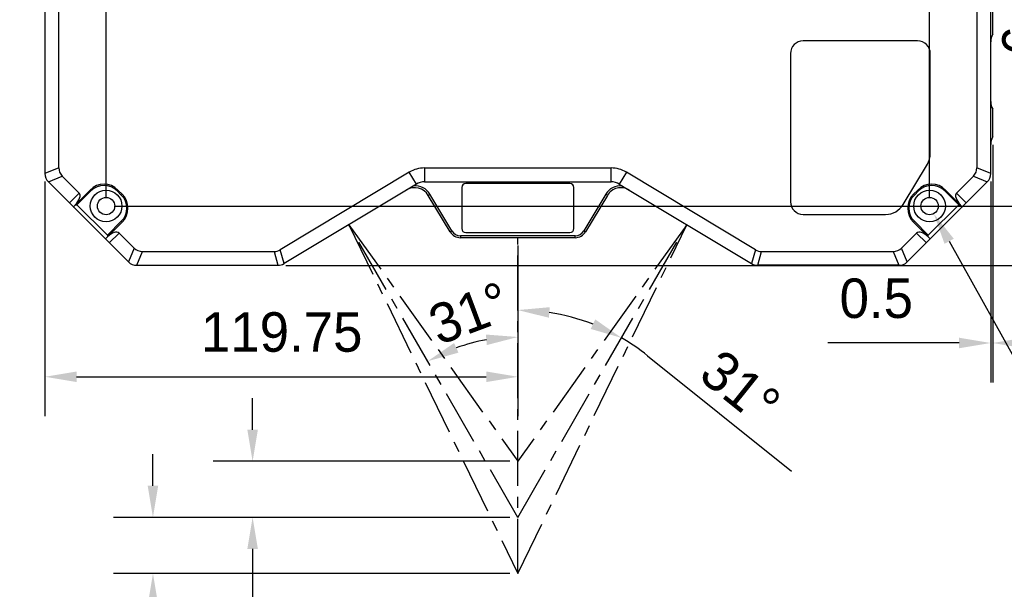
# Model space of a CAD drawing. Header units: millimetres. Extents: x -202 to -42, y 112 to 292.
# Tile 6 of 17: x -136 to -74, y 160 to 196. Entities that reach past the tile are written whole.
import ezdxf

# ---------------------------------------------------------------- set-up
doc = ezdxf.new("R2010")
doc.units = ezdxf.units.MM
doc.header["$LTSCALE"] = 46.255
doc.header["$PDMODE"] = 3
doc.header["$PDSIZE"] = 8
doc.linetypes.add('CENTER', pattern=[0.6, 0.375, -0.075, 0.075, -0.075])
doc.layers.get('0').update_dxf_attribs({"linetype": 'CONTINUOUS'})
doc.layers.get('Defpoints').update_dxf_attribs({"linetype": 'CONTINUOUS'})
for name, color, linetype in [('00_COMPONENTS', 7, 'CONTINUOUS'), ('50_ALL_DETAILS', 7, 'CONTINUOUS'), ('51__DRAFT_DIMS', 7, 'CONTINUOUS')]:
    doc.layers.add(name, color=color, linetype=linetype)
doc.styles.get("Standard").update_dxf_attribs({"font": '兰亭黑 GBK.TTF', "height": 2.5})
doc.dimstyles.new('DIMSTYLE_1', dxfattribs={"dimtxt": 3, "dimasz": 2, "dimexe": 2.5, "dimexo": 0.5, "dimgap": 0.75, "dimtad": 1, "dimlfac": 4, "dimdsep": 46, "dimtxsty": 'STANDARD', "dimblk": '_FILLED', "dimblk1": '_FILLED', "dimblk2": '_FILLED', "dimcen": 0.09, "dimclrd": 8, "dimclre": 8, "dimclrt": 256, "dimazin": 2, "dimtp": 0.3, "dimtm": 0.3, "dimtfac": 1, "dimtofl": 0, "dimtmove": 0, "dimatfit": 3, "dimldrblk": '_FILLED', "dimfxl": 1, "dimtolj": 1, "dimarcsym": 0})

# ---------------------------------------------------------------- blocks, each defined once
blk = doc.blocks.new('_FILLED')
at = {"color": 0, "linetype": 'ByBlock'}
blk.add_solid([(0, 0), (-1, 0.167), (-1, -0.167)], dxfattribs=at)
blk = doc.blocks.new('*D17')
at = {"layer": '51__DRAFT_DIMS', "color": 8, "lineweight": -2}
for p, q in [((-130.658, 184.675), (-130.658, 218.047)), ((-96.342, 203.8), (-96.342, 218.047)), ((-130.658, 215.547), (-148.312, 215.547)), ((-98.342, 215.547), (-128.658, 215.547))]:
    blk.add_line(p, q, dxfattribs=at)
at = {"layer": 'Defpoints', "color": 0}
for p in [(-130.658, 215.547), (-96.342, 203.3), (-130.658, 184.175)]:
    blk.add_point(p, dxfattribs=at)
at = {"layer": '51__DRAFT_DIMS', "color": 8, "linetype": 'ByBlock', "lineweight": -2, "xscale": 2, "yscale": 2, "zscale": 2, "rotation": 180}
blk.add_blockref('_FILLED', (-130.658, 215.547), dxfattribs=at)
at = {"layer": '51__DRAFT_DIMS', "color": 8, "linetype": 'ByBlock', "lineweight": -2, "xscale": 2, "yscale": 2, "zscale": 2}
blk.add_blockref('_FILLED', (-96.342, 215.547), dxfattribs=at)
at = {"layer": '51__DRAFT_DIMS', "insert": (-142.268, 219.631), "char_height": 2.5, "attachment_point": 2, "line_spacing_factor": 0.9}
blk.add_mtext('\\A1;137.26', dxfattribs=at)
blk = doc.blocks.new('*D18')
at = {"layer": '51__DRAFT_DIMS', "color": 8, "lineweight": -2}
for p, q in [((-96.342, 203.8), (-96.342, 213.73)), ((-78.526, 184.675), (-78.526, 213.73)), ((-94.342, 211.23), (-80.526, 211.23))]:
    blk.add_line(p, q, dxfattribs=at)
at = {"layer": 'Defpoints', "color": 0}
for p in [(-78.526, 211.23), (-96.342, 203.3), (-78.526, 184.175)]:
    blk.add_point(p, dxfattribs=at)
at = {"layer": '51__DRAFT_DIMS', "color": 8, "linetype": 'ByBlock', "lineweight": -2, "xscale": 2, "yscale": 2, "zscale": 2, "rotation": 180}
blk.add_blockref('_FILLED', (-96.342, 211.23), dxfattribs=at)
at = {"layer": '51__DRAFT_DIMS', "color": 8, "linetype": 'ByBlock', "lineweight": -2, "xscale": 2, "yscale": 2, "zscale": 2}
blk.add_blockref('_FILLED', (-78.526, 211.23), dxfattribs=at)
at = {"layer": '51__DRAFT_DIMS', "insert": (-85.486, 215.313), "char_height": 2.5, "attachment_point": 2, "line_spacing_factor": 0.9}
blk.add_mtext('\\A1;71.26', dxfattribs=at)
blk = doc.blocks.new('*D19')
at = {"layer": '51__DRAFT_DIMS', "color": 8, "lineweight": -2}
for p, q in [((-111.092, 204.925), (-57.559, 204.925)), ((-60.059, 202.925), (-60.059, 182.425)), ((-119.28, 180.425), (-57.559, 180.425))]:
    blk.add_line(p, q, dxfattribs=at)
at = {"layer": 'Defpoints', "color": 0}
for p in [(-111.592, 204.925), (-119.78, 180.425), (-60.059, 180.425)]:
    blk.add_point(p, dxfattribs=at)
at = {"layer": '51__DRAFT_DIMS', "color": 8, "linetype": 'ByBlock', "lineweight": -2, "xscale": 2, "yscale": 2, "zscale": 2}
for p, rotation in [((-60.059, 204.925), 89.99999999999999), ((-60.059, 180.425), 270)]:
    blk.add_blockref('_FILLED', p, dxfattribs=dict(at, rotation=rotation))
at = {"layer": '51__DRAFT_DIMS', "insert": (-64.143, 192.66), "char_height": 2.5, "attachment_point": 2, "rotation": 90, "line_spacing_factor": 0.9}
blk.add_mtext('\\A1;98', dxfattribs=at)
blk = doc.blocks.new('*D20')
at = {"layer": '51__DRAFT_DIMS', "color": 8, "lineweight": -2}
for p, q in [((-74.529, 188.05), (-74.529, 173.011)), ((-74.654, 185.736), (-74.654, 173.011)), ((-76.654, 175.511), (-84.971, 175.511)), ((-72.529, 175.511), (-70.529, 175.511))]:
    blk.add_line(p, q, dxfattribs=at)
at = {"layer": 'Defpoints', "color": 0}
for p in [(-74.529, 188.55), (-74.654, 186.236), (-74.654, 175.511)]:
    blk.add_point(p, dxfattribs=at)
at = {"layer": '51__DRAFT_DIMS', "color": 8, "linetype": 'ByBlock', "lineweight": -2, "xscale": 2, "yscale": 2, "zscale": 2}
blk.add_blockref('_FILLED', (-74.654, 175.511), dxfattribs=at)
at = {"layer": '51__DRAFT_DIMS', "color": 8, "linetype": 'ByBlock', "lineweight": -2, "xscale": 2, "yscale": 2, "zscale": 2, "rotation": 180}
blk.add_blockref('_FILLED', (-74.529, 175.511), dxfattribs=at)
at = {"layer": '51__DRAFT_DIMS', "insert": (-84.221, 179.594), "char_height": 2.5, "attachment_point": 1, "line_spacing_factor": 0.9}
blk.add_mtext('\\A1;0.5', dxfattribs=at)
blk = doc.blocks.new('*D22')
at = {"layer": '51__DRAFT_DIMS', "color": 8, "lineweight": -2}
for p, q in [((-95.842, 203.3), (-62.558, 203.3)), ((-65.058, 201.3), (-65.058, 186.175)), ((-130.158, 184.175), (-62.558, 184.175))]:
    blk.add_line(p, q, dxfattribs=at)
at = {"layer": 'Defpoints', "color": 0}
for p in [(-96.342, 203.3), (-130.658, 184.175), (-65.058, 184.175)]:
    blk.add_point(p, dxfattribs=at)
at = {"layer": '51__DRAFT_DIMS', "color": 8, "linetype": 'ByBlock', "lineweight": -2, "xscale": 2, "yscale": 2, "zscale": 2}
for p, rotation in [((-65.058, 203.3), 90), ((-65.058, 184.175), 270)]:
    blk.add_blockref('_FILLED', p, dxfattribs=dict(at, rotation=rotation))
at = {"layer": '51__DRAFT_DIMS', "insert": (-69.141, 194.134), "char_height": 2.5, "attachment_point": 2, "rotation": 90, "line_spacing_factor": 0.9}
blk.add_mtext('\\A1;76.5', dxfattribs=at)
blk = doc.blocks.new('*D23')
at = {"layer": '51__DRAFT_DIMS', "color": 8, "lineweight": -2}
for p, q in [((-69.839, 206.925), (-69.839, 208.925)), ((-94.592, 204.925), (-67.339, 204.925)), ((-95.842, 203.3), (-67.339, 203.3)), ((-69.839, 201.3), (-69.839, 192.957))]:
    blk.add_line(p, q, dxfattribs=at)
at = {"layer": 'Defpoints', "color": 0}
for p in [(-95.092, 204.925), (-96.342, 203.3), (-69.839, 203.3)]:
    blk.add_point(p, dxfattribs=at)
at = {"layer": '51__DRAFT_DIMS', "color": 8, "linetype": 'ByBlock', "lineweight": -2, "xscale": 2, "yscale": 2, "zscale": 2}
for p, rotation in [((-69.839, 204.925), 270), ((-69.839, 203.3), 90)]:
    blk.add_blockref('_FILLED', p, dxfattribs=dict(at, rotation=rotation))
at = {"layer": '51__DRAFT_DIMS', "insert": (-73.922, 193.707), "char_height": 2.5, "attachment_point": 1, "rotation": 90, "line_spacing_factor": 0.9}
blk.add_mtext('\\A1;6.5', dxfattribs=at)
blk = doc.blocks.new('*D24')
at = {"layer": '51__DRAFT_DIMS', "color": 8, "lineweight": -2}
for p, q in [((-134.529, 185.736), (-134.529, 170.873)), ((-104.592, 181.675), (-104.592, 170.873)), ((-132.529, 173.373), (-106.592, 173.373))]:
    blk.add_line(p, q, dxfattribs=at)
at = {"layer": 'Defpoints', "color": 0}
for p in [(-134.529, 186.236), (-104.592, 182.175), (-104.592, 173.373)]:
    blk.add_point(p, dxfattribs=at)
at = {"layer": '51__DRAFT_DIMS', "color": 8, "linetype": 'ByBlock', "lineweight": -2, "xscale": 2, "yscale": 2, "zscale": 2, "rotation": 180}
blk.add_blockref('_FILLED', (-134.529, 173.373), dxfattribs=at)
at = {"layer": '51__DRAFT_DIMS', "color": 8, "linetype": 'ByBlock', "lineweight": -2, "xscale": 2, "yscale": 2, "zscale": 2}
blk.add_blockref('_FILLED', (-104.592, 173.373), dxfattribs=at)
at = {"layer": '51__DRAFT_DIMS', "insert": (-119.542, 177.457), "char_height": 2.5, "attachment_point": 2, "line_spacing_factor": 0.9}
blk.add_mtext('\\A1;119.75', dxfattribs=at)

msp = doc.modelspace()

# ---------------------------------------------------------------- linework, layer by layer
at = {"color": 8}
for p, q in [((-77.2853, 181.9474), (-70.8415, 170.3742)), ((-96.3788, 174.7056), (-87.2683, 167.3914)), ((-121.3838, 170.0253), (-121.3838, 172.0253)), ((-127.6926, 166.4753), (-127.6926, 168.4753)), ((-105.092, 168.0253), (-123.8838, 168.0253)), ((-105.092, 164.4753), (-130.1926, 164.4753)), ((-105.092, 164.4753), (-123.8838, 164.4753)), ((-121.3838, 162.4753), (-121.3838, 148.4043)), ((-105.092, 160.9253), (-130.1926, 160.9253))]:
    msp.add_line(p, q, dxfattribs=at)
for radius, start, end in [(13.1192, 68.727735, 81.256905), (13.1192, 51.241545, 59.98464), (11.4138, 100.052657, 109.962703)]:
    msp.add_arc((-104.592, 164.4753), radius, start, end, dxfattribs=at)
at = {"layer": '00_COMPONENTS'}
for p, q in [((-134.5295, 201.2397), (-134.5295, 186.236)), ((-133.6545, 186.596), (-133.6545, 200.8796)), ((-75.5295, 200.8796), (-75.5295, 186.596)), ((-74.6545, 186.236), (-74.6545, 201.2397)), ((-74.5295, 195.0503), (-74.5295, 196.8003)), ((-79.2795, 194.6253), (-86.5295, 194.6253)), ((-87.3295, 193.8253), (-87.3295, 184.4503)), ((-78.4795, 187.4883), (-78.4795, 193.8253)), ((-74.5295, 188.5503), (-74.5295, 190.3003)), ((-133.6545, 186.596), (-134.5295, 186.2336)), ((-110.4979, 186.5858), (-110.4979, 185.7108)), ((-110.4979, 186.5858), (-98.6861, 186.5858)), ((-98.6861, 185.7108), (-98.6861, 186.5858)), ((-80.1901, 184.2808), (-78.6651, 186.8188)), ((-74.6545, 186.2336), (-75.5295, 186.596)), ((-134.3115, 185.7073), (-133.4365, 186.0698)), ((-132.364, 184.9973), (-133.4365, 186.0698)), ((-111.4636, 186.318), (-119.6374, 181.4066)), ((-111.0129, 185.5679), (-111.4636, 186.318)), ((-97.7204, 186.318), (-98.171, 185.5679)), ((-89.5465, 181.4066), (-97.7204, 186.318)), ((-75.7474, 186.0698), (-76.8199, 184.9973)), ((-75.7474, 186.0698), (-74.8724, 185.7073)), ((-134.3098, 185.7056), (-129.2491, 180.645)), ((-131.6746, 185.1918), (-132.6889, 184.1775)), ((-131.6216, 185.1387), (-131.6746, 185.1918)), ((-129.9068, 185.1918), (-129.9599, 185.1387)), ((-129.9068, 185.1918), (-129.6417, 184.9266)), ((-111.0129, 185.5679), (-119.3948, 180.5316)), ((-110.4979, 185.7108), (-98.6861, 185.7108)), ((-108.142, 185.3503), (-108.142, 182.7503)), ((-101.292, 185.6003), (-107.892, 185.6003)), ((-101.042, 182.7503), (-101.042, 185.3503)), ((-98.171, 185.5679), (-89.7892, 180.5316)), ((-79.9348, 180.645), (-74.8741, 185.7056)), ((-79.5423, 184.9266), (-79.2771, 185.1918)), ((-79.2241, 185.1387), (-79.2771, 185.1918)), ((-77.5093, 185.1918), (-77.5624, 185.1387)), ((-77.5093, 185.1918), (-76.495, 184.1775)), ((-132.9828, 184.3786), (-132.364, 184.9973)), ((-132.5055, 184.2549), (-131.6216, 185.1387)), ((-129.9599, 185.1387), (-129.6947, 184.8736)), ((-129.6947, 184.8736), (-129.6417, 184.9266)), ((-110.2601, 184.8536), (-110.153, 184.918)), ((-108.8694, 182.539), (-110.2601, 184.8536)), ((-108.7623, 182.6034), (-110.153, 184.918)), ((-99.0309, 184.918), (-100.4217, 182.6034)), ((-98.9238, 184.8536), (-100.3145, 182.539)), ((-98.9238, 184.8536), (-99.0309, 184.918)), ((-79.5423, 184.9266), (-79.4892, 184.8736)), ((-79.4892, 184.8736), (-79.2241, 185.1387)), ((-77.5624, 185.1387), (-76.6785, 184.2549)), ((-76.8199, 184.9973), (-76.2012, 184.3786)), ((-132.6115, 184.2549), (-132.5055, 184.2549)), ((-130.5786, 182.328), (-132.5055, 184.2549)), ((-76.6785, 184.2549), (-78.6053, 182.328)), ((-76.6785, 184.2549), (-76.5724, 184.2549)), ((-86.5295, 183.6503), (-81.3045, 183.6503)), ((-130.656, 182.1446), (-129.6417, 183.1588)), ((-129.6947, 183.2119), (-130.5786, 182.328)), ((-129.6417, 183.1588), (-129.6947, 183.2119)), ((-79.4892, 183.2119), (-79.5423, 183.1588)), ((-79.5423, 183.1588), (-78.528, 182.1446)), ((-78.6053, 182.328), (-79.4892, 183.2119)), ((-130.5786, 182.328), (-130.5786, 182.2219)), ((-129.8361, 182.4694), (-130.4549, 181.8507)), ((-128.885, 181.5183), (-129.8361, 182.4694)), ((-108.8694, 182.539), (-108.7623, 182.6034)), ((-100.9574, 182.3003), (-108.2265, 182.3003)), ((-108.2265, 182.3003), (-108.2265, 182.1753)), ((-100.9574, 182.1753), (-108.2265, 182.1753)), ((-107.892, 182.5003), (-101.292, 182.5003)), ((-100.9574, 182.1753), (-100.9574, 182.3003)), ((-100.4217, 182.6034), (-100.3145, 182.539)), ((-79.3478, 182.4694), (-80.2989, 181.5183)), ((-78.7291, 181.8507), (-79.3478, 182.4694)), ((-78.6053, 182.2219), (-78.6053, 182.328)), ((-128.885, 181.5183), (-129.2474, 180.6433)), ((-119.3948, 180.5316), (-119.6374, 181.4066)), ((-89.5465, 181.4066), (-89.7892, 180.5316)), ((-79.9365, 180.6433), (-80.2989, 181.5183)), ((-128.7212, 180.4253), (-128.3588, 181.3003)), ((-128.3588, 181.3003), (-120.0207, 181.3003)), ((-120.0207, 181.3003), (-119.778, 180.4253)), ((-89.4059, 180.4253), (-89.1632, 181.3003)), ((-89.1632, 181.3003), (-80.8252, 181.3003)), ((-80.8252, 181.3003), (-80.4627, 180.4253)), ((-128.7188, 180.4253), (-119.778, 180.4253)), ((-80.4651, 180.4253), (-89.4059, 180.4253))]:
    msp.add_line(p, q, dxfattribs=at)
for centre, radius in [((-130.6581, 184.1753), 1), ((-78.5258, 184.1753), 1), ((-130.6581, 184.1753), 0.55), ((-78.5258, 184.1753), 0.55)]:
    msp.add_circle(centre, radius, dxfattribs=at)
for centre, radius, start, end in [((-86.5295, 193.8253), 0.8, 90, 180), ((-79.2795, 193.8253), 0.8, 0, 90), ((-73.6545, 194.5662), 1, 151.044976, 180), ((-73.6545, 190.7844), 1, 180, 208.955024), ((-73.6545, 188.0662), 1, 151.044976, 180), ((-79.7795, 187.4883), 1.3, 329, 0), ((-110.4979, 184.7108), 1.875, 90, 121), ((-98.6861, 184.7108), 1.875, 59, 90), ((-133.7795, 186.236), 0.75, 180, 225), ((-75.4045, 186.236), 0.75, 315, 0), ((-130.7907, 184.3079), 1.25, 45, 135), ((-130.7907, 184.3079), 1.175, 45, 135), ((-111.1173, 184.3386), 1, 31, 121), ((-111.1173, 184.3386), 1.125, 30.999831, 93.733956), ((-110.4979, 184.7108), 1, 90, 121), ((-107.892, 185.3503), 0.25, 90.000007, 179.999993), ((-101.292, 185.3503), 0.25, 0.000007, 89.999993), ((-98.0666, 184.3386), 1.125, 86.266044, 149), ((-98.0666, 184.3386), 1, 59, 149.000007), ((-98.6861, 184.7108), 1, 59, 90), ((-78.3932, 184.3079), 1.25, 45, 135), ((-78.3932, 184.3079), 1.175, 45, 135), ((-130.5256, 184.0427), 1.175, 315, 45), ((-130.5256, 184.0427), 1.25, 315, 45), ((-78.6584, 184.0427), 1.25, 135, 225), ((-78.6584, 184.0427), 1.175, 135, 225), ((-86.5295, 184.4503), 0.8, 180, 270), ((-81.3045, 184.9503), 1.3, 270, 329), ((-107.892, 182.7503), 0.25, 180.000007, 269.999993), ((-101.292, 182.7503), 0.25, 270.000007, 359.999993), ((-108.2265, 182.9253), 0.75, 211, 270), ((-108.2265, 182.9253), 0.625, 211, 270), ((-100.9574, 182.9253), 0.625, 270, 329), ((-100.9574, 182.9253), 0.75, 270, 329), ((-128.7188, 181.1753), 0.75, 225, 270), ((-119.7797, 181.1753), 0.75, 270.122664, 300.877336), ((-89.4043, 181.1753), 0.75, 239.122664, 269.877336), ((-80.4651, 181.1753), 0.75, 270, 315)]:
    msp.add_arc(centre, radius, start, end, dxfattribs=at)
for centre, major_axis, ratio, start_param, end_param in [((-130.6311, 187.5401), (2.9684, 1.2295), 0.4668647, 2.9505689, 3.3326164), ((-78.5528, 187.5401), (-2.9684, 1.2295), 0.4668647, 2.9505689, 3.3326164), ((-132.8629, 184.4985), (-0.4988, -0.4988), 0.4961389, 1.5785182, 3.1415927), ((-76.3211, 184.4985), (0.4988, -0.4988), 0.4961389, 3.1415927, 4.7046672), ((-132.9364, 184.425), (0.6651, 0.6651), 0.3721042, -1.6405925, -1.5707963), ((-76.2476, 184.425), (0.6651, -0.6651), 0.3721042, -1.5707963, -1.5010002), ((-130.4085, 181.8971), (0.6651, 0.6651), 0.3721042, -4.712389, -4.6425928), ((-130.335, 181.9706), (-0.4988, -0.4988), 0.4961389, 3.1415927, 4.7046672), ((-78.849, 181.9706), (0.4988, -0.4988), 0.4961389, 1.5785182, 3.1415927), ((-78.7755, 181.8971), (0.6651, -0.6651), 0.3721042, 1.5010002, 1.5707963), ((-127.4147, 184.3237), (1.2295, 2.9684), 0.4668647, 2.9505689, 3.3326164), ((-120.6528, 184.3237), (-0.831, 2.9967), 0.4823531, 3.0086137, 3.2745716), ((-88.5312, 184.3237), (0.831, 2.9967), 0.4823531, 3.0086137, 3.2745716), ((-81.7692, 184.3237), (-1.2295, 2.9684), 0.4668647, 2.9505689, 3.3326164)]:
    msp.add_ellipse(centre, major_axis=major_axis, ratio=ratio, start_param=start_param, end_param=end_param, dxfattribs=at)
at = {"layer": '50_ALL_DETAILS', "linetype": 'CENTER', "ltscale": 0.2}
for p, q in [((-115.292, 182.9968), (-104.592, 168.0253)), ((-104.592, 164.4753), (-115.292, 182.9968)), ((-115.292, 182.9968), (-104.592, 160.9253)), ((-104.592, 160.9253), (-93.892, 182.9968)), ((-104.592, 164.4753), (-93.892, 182.9968)), ((-93.892, 182.9968), (-104.592, 168.0253)), ((-104.592, 160.9253), (-104.592, 182.1753))]:
    msp.add_line(p, q, dxfattribs=at)

# ---------------------------------------------------------------- block references
at = {"color": 8, "xscale": 2, "yscale": 2, "zscale": 2}
for p, rotation in [((-78.2582, 183.6948), 119.1084477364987), ((-104.592, 177.5946), 175.6284526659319), ((-98.0293, 175.8352), 334.3561872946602), ((-104.592, 175.8891), 5.026328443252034), ((-110.3015, 174.3584), 204.9890315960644), ((-121.3838, 168.0253), 270), ((-127.6926, 164.4753), 270), ((-121.3838, 164.4753), 90), ((-127.6926, 160.9253), 90)]:
    msp.add_blockref('_FILLED', p, dxfattribs=dict(at, rotation=rotation))

# ---------------------------------------------------------------- texts
at = {"char_height": 2.5, "attachment_point": 5}
for insert, rotation in [((-107.6594, 177.395), 20.506161), ((-90.5059, 172.6898), 321.241545)]:
    msp.add_mtext('\\A1;31%%d', dxfattribs=dict(at, insert=insert, rotation=rotation))

# ---------------------------------------------------------------- dimensions: what is measured, and where the dimension line sits
at = {"layer": '51__DRAFT_DIMS', "color": 4}
for base, p1, p2, angle, picture, middle in [((-130.6581, 215.5474), (-96.342, 203.3003), (-130.6581, 184.1753), 180, '*D17', (-142.2675, 215.5474)), ((-69.8389, 203.3003), (-95.092, 204.9253), (-96.342, 203.3003), 270, '*D23', (-69.8389, 196.1288)), ((-60.0595, 180.4253), (-111.592, 204.9253), (-119.7797, 180.4253), 270, '*D19', (-60.0595, 192.6599)), ((-65.0578, 184.1753), (-96.342, 203.3003), (-130.6581, 184.1753), 270, '*D22', (-65.0578, 194.1341)), ((-74.6545, 175.5112), (-74.5295, 188.5503), (-74.6545, 186.236), 180, '*D20', (-81.8128, 175.5112))]:
    dim = msp.add_linear_dim(base=base, p1=p1, p2=p2, angle=angle, dimstyle='DIMSTYLE_1', override={"dimtxsty": 'STANDARD'}, dxfattribs=at)
    dim.commit()
    dim.dimension.update_dxf_attribs({"geometry": picture, "text_midpoint": middle, "dimtype": 160})
for base, p1, p2, picture, middle in [((-78.5258, 211.23), (-96.342, 203.3003), (-78.5258, 184.1753), '*D18', (-85.4861, 211.23)), ((-104.592, 173.3733), (-134.5295, 186.236), (-104.592, 182.1753), '*D24', (-119.5424, 173.3733))]:
    dim = msp.add_linear_dim(base=base, p1=p1, p2=p2, dimstyle='DIMSTYLE_1', override={"dimtxsty": 'STANDARD'}, dxfattribs=at)
    dim.commit()
    dim.dimension.update_dxf_attribs({"geometry": picture, "text_midpoint": middle, "dimtype": 160})

doc.saveas('drawing.dxf')
